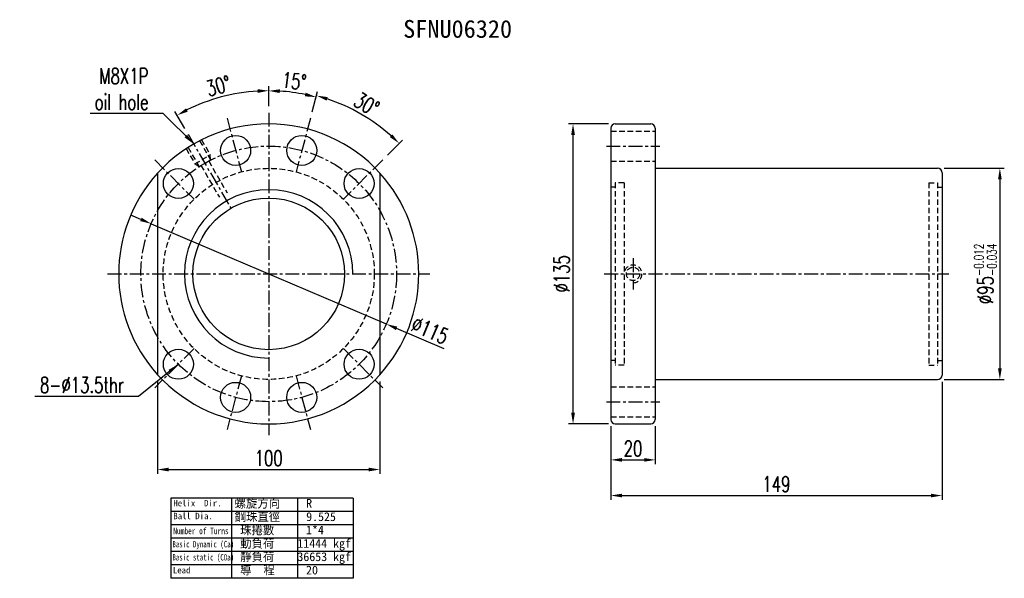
# Model space of a CAD drawing. Extents: x 44 to 487, y 88 to 339.
import ezdxf

# ---------------------------------------------------------------- set-up
doc = ezdxf.new("R2010")
doc.units = 0
doc.header["$LTSCALE"] = 5
doc.header["$MEASUREMENT"] = 0
doc.header["$PDMODE"] = 1
doc.linetypes.add('CENTER', pattern=[2, 1.25, -0.25, 0.25, -0.25])
doc.linetypes.add('DASHED', pattern=[0.75, 0.5, -0.25])
doc.layers.get('DEFPOINTS').update_dxf_attribs({"linetype": 'CONTINUOUS'})
for name, color, linetype in [('CL', 1, 'CENTER'), ('DIM', 4, 'CONTINUOUS'), ('HID', 2, 'DASHED'), ('OUT', 3, 'CONTINUOUS')]:
    doc.layers.add(name, color=color, linetype=linetype)
doc.styles.add('DIM-7', font='SIMPLEX.shx', dxfattribs={"width": 0.7, "bigfont": 'chineset.shx'})
doc.styles.add('T', font='txt')
doc.dimstyles.new('CNS', dxfattribs={"dimtxt": 3.5, "dimasz": 2.5, "dimexe": 1, "dimexo": 1.5, "dimgap": 0.09, "dimtad": 0, "dimdsep": 46, "dimtxsty": 'DIM-7', "dimcen": 0.09, "dimclrd": 1, "dimclre": 1, "dimclrt": 4, "dimadec": 0, "dimazin": 0, "dimtfac": 1, "dimtix": 1, "dimtmove": 2, "dimatfit": 3, "dimfxl": 1, "dimtvp": 0.971429, "dimtolj": 1, "dimarcsym": 0})

# ---------------------------------------------------------------- blocks, each defined once
blk = doc.blocks.new('*D0')
at = {"layer": 'DEFPOINTS', "color": 0, "transparency": 16777216}
for p in [(105.76, 179.78), (205.76, 179.78), (205.76, 137.11)]:
    blk.add_point(p, dxfattribs=at)
at = {"layer": 'DIM', "color": 7, "lineweight": -2, "transparency": 16777216}
for p, q in [((105.76, 176.78), (105.76, 135.11)), ((205.76, 176.78), (205.76, 135.11)), ((110.76, 137.11), (200.76, 137.11))]:
    blk.add_line(p, q, dxfattribs=at)
at = {"layer": 'DIM', "color": 7, "transparency": 16777216}
for points in [[(110.76, 137.94), (110.76, 136.27), (105.76, 137.11)], [(200.76, 137.94), (200.76, 136.27), (205.76, 137.11)]]:
    blk.add_solid(points, dxfattribs=at)
at = {"layer": 'DIM', "color": 7, "transparency": 16777216, "insert": (155.76, 142.21), "char_height": 7, "attachment_point": 5, "style": 'DIM-7'}
blk.add_mtext('\\A1;100', dxfattribs=at)
blk = doc.blocks.new('*D4')
at = {"layer": 'DEFPOINTS', "color": 0, "transparency": 16777216}
for p in [(456.67, 272.63), (456.67, 177.63), (484.69, 177.63)]:
    blk.add_point(p, dxfattribs=at)
at = {"layer": 'DIM', "color": 7, "lineweight": -2, "transparency": 16777216}
for p, q in [((459.67, 272.63), (486.69, 272.63)), ((484.69, 267.63), (484.69, 182.63)), ((459.67, 177.63), (486.69, 177.63))]:
    blk.add_line(p, q, dxfattribs=at)
at = {"layer": 'DIM', "color": 7, "transparency": 16777216}
for points in [[(483.86, 267.63), (485.52, 267.63), (484.69, 272.63)], [(483.86, 182.63), (485.52, 182.63), (484.69, 177.63)]]:
    blk.add_solid(points, dxfattribs=at)
at = {"layer": 'DIM', "color": 7, "transparency": 16777216, "insert": (478.19, 225.13), "char_height": 7, "attachment_point": 5, "rotation": 90, "style": 'DIM-7'}
blk.add_mtext('\\A1;%%c95{\\H4.2;\\S-0.012^ -0.034;}', dxfattribs=at)
blk = doc.blocks.new('*D3')
at = {"layer": 'DEFPOINTS', "color": 0, "transparency": 16777216}
for p in [(292.67, 292.63), (311.67, 292.63), (311.67, 157.63)]:
    blk.add_point(p, dxfattribs=at)
at = {"layer": 'DIM', "color": 7, "lineweight": -2, "transparency": 16777216}
for p, q in [((308.67, 292.63), (290.67, 292.63)), ((292.67, 162.63), (292.67, 287.63)), ((308.67, 157.63), (290.67, 157.63))]:
    blk.add_line(p, q, dxfattribs=at)
at = {"layer": 'DIM', "color": 7, "transparency": 16777216}
for points in [[(291.84, 287.63), (293.51, 287.63), (292.67, 292.63)], [(291.84, 162.63), (293.51, 162.63), (292.67, 157.63)]]:
    blk.add_solid(points, dxfattribs=at)
at = {"layer": 'DIM', "color": 7, "transparency": 16777216, "insert": (287.57, 225.13), "char_height": 7, "attachment_point": 5, "rotation": 90, "style": 'DIM-7'}
blk.add_mtext('\\A1;%%C135', dxfattribs=at)
blk = doc.blocks.new('*D2')
at = {"layer": 'DEFPOINTS', "color": 0, "transparency": 16777216}
for p in [(309.67, 159.63), (329.67, 159.63), (329.67, 141.45)]:
    blk.add_point(p, dxfattribs=at)
at = {"layer": 'DIM', "color": 7, "lineweight": -2, "transparency": 16777216}
for p, q in [((309.67, 156.63), (309.67, 139.45)), ((329.67, 156.63), (329.67, 139.45)), ((314.67, 141.45), (324.67, 141.45))]:
    blk.add_line(p, q, dxfattribs=at)
at = {"layer": 'DIM', "color": 7, "transparency": 16777216}
for points in [[(314.67, 142.29), (314.67, 140.62), (309.67, 141.45)], [(324.67, 142.29), (324.67, 140.62), (329.67, 141.45)]]:
    blk.add_solid(points, dxfattribs=at)
at = {"layer": 'DIM', "color": 7, "transparency": 16777216, "insert": (319.67, 146.55), "char_height": 7, "attachment_point": 5, "style": 'DIM-7'}
blk.add_mtext('\\A1;20', dxfattribs=at)
blk = doc.blocks.new('*D1')
at = {"layer": 'DEFPOINTS', "color": 0, "transparency": 16777216}
for p in [(458.67, 179.63), (309.67, 159.63), (458.67, 125.4)]:
    blk.add_point(p, dxfattribs=at)
at = {"layer": 'DIM', "color": 7, "lineweight": -2, "transparency": 16777216}
for p, q in [((458.67, 176.63), (458.67, 123.4)), ((309.67, 156.63), (309.67, 123.4)), ((314.67, 125.4), (453.67, 125.4))]:
    blk.add_line(p, q, dxfattribs=at)
at = {"layer": 'DIM', "color": 7, "transparency": 16777216}
for points in [[(314.67, 126.23), (314.67, 124.57), (309.67, 125.4)], [(453.67, 126.23), (453.67, 124.57), (458.67, 125.4)]]:
    blk.add_solid(points, dxfattribs=at)
at = {"layer": 'DIM', "color": 7, "transparency": 16777216, "insert": (384.17, 130.5), "char_height": 7, "attachment_point": 5, "style": 'DIM-7'}
blk.add_mtext('\\A1;149', dxfattribs=at)
blk = doc.blocks.new('*D5')
at = {"layer": 'DEFPOINTS', "color": 0, "transparency": 16777216}
for p in [(141.45, 306.28), (155.76, 297.63), (119.51, 287.91), (155.76, 225.13), (155.76, 152.63)]:
    blk.add_point(p, dxfattribs=at)
at = {"layer": 'DIM', "color": 7, "lineweight": -2, "transparency": 16777216}
for p, q in [((155.76, 300.63), (155.76, 309.53)), ((118.01, 290.51), (113.56, 298.23))]:
    blk.add_line(p, q, dxfattribs=at)
blk.add_arc((155.76, 225.13), 82.41, 93.4768, 116.5232, dxfattribs=at)
at = {"layer": 'DIM', "color": 7, "transparency": 16777216}
for points in [[(150.74, 308.22), (150.79, 306.55), (155.76, 307.53)], [(119.36, 298.13), (118.57, 299.6), (114.56, 296.49)]]:
    blk.add_solid(points, dxfattribs=at)
at = {"layer": 'DIM', "color": 7, "transparency": 16777216, "insert": (133.12, 309.65), "char_height": 7, "attachment_point": 5, "rotation": 15, "style": 'DIM-7'}
blk.add_mtext('\\A1;30°', dxfattribs=at)
blk = doc.blocks.new('*D6')
at = {"layer": 'DEFPOINTS', "color": 0, "transparency": 16777216}
for p in [(102.87, 247.67), (208.66, 202.58)]:
    blk.add_point(p, dxfattribs=at)
at = {"layer": 'DIM', "color": 7, "lineweight": -2, "transparency": 16777216}
for p, q in [((98.27, 249.63), (93.67, 251.6)), ((102.87, 247.67), (208.66, 202.58)), ((234.75, 191.45), (213.26, 200.62))]:
    blk.add_line(p, q, dxfattribs=at)
at = {"layer": 'DIM', "color": 7, "transparency": 16777216}
for points in [[(98.6, 250.4), (97.94, 248.87), (102.87, 247.67)], [(213.58, 201.38), (212.93, 199.85), (208.66, 202.58)]]:
    blk.add_solid(points, dxfattribs=at)
at = {"layer": 'DIM', "color": 7, "transparency": 16777216, "insert": (228.31, 199.75), "char_height": 7, "attachment_point": 5, "rotation": 336.9119, "style": 'DIM-7'}
blk.add_mtext('\\A1;∅115', dxfattribs=at)
blk = doc.blocks.new('*D7')
at = {"layer": 'DEFPOINTS', "color": 0, "transparency": 16777216}
for p in [(170.06, 306.22), (155.76, 297.63), (174.53, 295.15), (168.06, 271.01), (155.76, 152.63)]:
    blk.add_point(p, dxfattribs=at)
at = {"layer": 'DIM', "color": 7, "lineweight": -2, "transparency": 16777216}
for p, q in [((155.76, 300.63), (155.76, 309.47)), ((175.31, 298.05), (177.6, 306.6))]:
    blk.add_line(p, q, dxfattribs=at)
blk.add_arc((155.76, 225.13), 82.35, 78.4794, 86.5206, dxfattribs=at)
at = {"layer": 'DIM', "color": 7, "transparency": 16777216}
for points in [[(160.74, 306.49), (160.79, 308.16), (155.76, 307.47)], [(172.4, 306.63), (172.02, 305), (177.08, 304.67)]]:
    blk.add_solid(points, dxfattribs=at)
at = {"layer": 'DIM', "color": 7, "transparency": 16777216, "insert": (167.18, 311.83), "char_height": 7, "attachment_point": 5, "rotation": 352.5, "style": 'DIM-7'}
blk.add_mtext('\\A1;15°', dxfattribs=at)
blk = doc.blocks.new('*D8')
at = {"layer": 'DEFPOINTS', "color": 0, "transparency": 16777216}
for p in [(174.53, 295.15), (203.38, 293.13), (207.03, 276.39), (168.06, 271.01), (189.35, 258.71)]:
    blk.add_point(p, dxfattribs=at)
at = {"layer": 'DIM', "color": 7, "lineweight": -2, "transparency": 16777216}
for p, q in [((175.31, 298.05), (177.77, 307.24)), ((209.15, 278.51), (215.88, 285.24))]:
    blk.add_line(p, q, dxfattribs=at)
blk.add_arc((155.76, 225.13), 83.01, 48.4515, 71.5485, dxfattribs=at)
at = {"layer": 'DIM', "color": 7, "transparency": 16777216}
for points in [[(181.8, 303.07), (182.28, 304.67), (177.25, 305.31)], [(211.39, 287.86), (210.25, 286.65), (214.46, 283.82)]]:
    blk.add_solid(points, dxfattribs=at)
at = {"layer": 'DIM', "color": 7, "transparency": 16777216, "insert": (199.82, 301.43), "char_height": 7, "attachment_point": 5, "rotation": 330, "style": 'DIM-7'}
blk.add_mtext('\\A1;30°', dxfattribs=at)

msp = doc.modelspace()

# ---------------------------------------------------------------- linework, layer by layer
at = {"layer": 'CL', "color": 7}
for p, q in [((155.764, 297.625), (155.764, 152.625)), ((137, 295.155), (143.47, 271.007)), ((174.529, 295.155), (168.058, 271.007)), ((119.514, 287.912), (138.714, 254.657)), ((307.672, 282.625), (331.672, 282.625)), ((104.499, 276.39), (122.177, 258.713)), ((207.029, 276.39), (189.352, 258.713)), ((319.672, 232.125), (319.672, 218.125)), ((83.264, 225.125), (228.264, 225.125)), ((306.672, 225.125), (461.672, 225.125)), ((122.177, 191.538), (104.499, 173.86)), ((189.352, 191.538), (207.029, 173.86)), ((143.47, 179.244), (137, 155.096)), ((168.058, 179.244), (174.529, 155.096)), ((307.672, 167.625), (331.672, 167.625))]:
    msp.add_line(p, q, dxfattribs=at)
msp.add_circle((155.764, 225.125), 57.5, dxfattribs=at)
at = {"layer": 'DIM', "color": 7}
for p, q in [((193.784, 124.197), (111.65, 124.197)), ((111.65, 124.197), (111.65, 88.168)), ((139.028, 124.197), (139.028, 88.168)), ((168.656, 124.197), (168.656, 88.168)), ((193.784, 124.197), (193.784, 88.168)), ((193.784, 118.192), (111.65, 118.192)), ((193.784, 112.187), (111.65, 112.187)), ((193.784, 106.183), (111.65, 106.183)), ((193.784, 100.178), (111.65, 100.178)), ((193.784, 94.173), (111.65, 94.173)), ((193.784, 88.168), (111.65, 88.168))]:
    msp.add_line(p, q, dxfattribs=at)
for radius, start, end in [(67.5, 137.79455, 222.20545), (67.5, 317.79455, 42.20545), (37.88, 0, 270)]:
    msp.add_arc((155.764, 225.125), radius, start, end, dxfattribs=at)
at = {"layer": 'HID', "color": 7}
for p, q in [((309.672, 289.375), (329.672, 289.375)), ((124.672, 284.979), (129.651, 276.354)), ((125.538, 285.479), (129.478, 278.654)), ((118.609, 281.479), (122.55, 274.654)), ((119.475, 281.979), (124.455, 273.354)), ((122.55, 274.654), (129.478, 278.654)), ((124.455, 273.354), (122.55, 274.654)), ((124.416, 273.422), (129.612, 276.422)), ((128.746, 275.922), (137.021, 261.59)), ((129.612, 276.422), (129.478, 278.654)), ((309.672, 275.875), (329.672, 275.875)), ((125.282, 273.922), (133.557, 259.59)), ((311.672, 266.125), (311.672, 184.125)), ((315.672, 266.125), (311.672, 266.125)), ((315.672, 266.125), (315.672, 184.125)), ((452.672, 266.125), (452.672, 184.125)), ((452.672, 266.125), (456.672, 266.125)), ((456.672, 266.125), (456.672, 184.125)), ((311.672, 264.125), (309.672, 264.125)), ((456.672, 264.125), (458.672, 264.125)), ((311.672, 186.125), (309.672, 186.125)), ((456.672, 186.125), (458.672, 186.125)), ((315.672, 184.125), (311.672, 184.125)), ((452.672, 184.125), (456.672, 184.125)), ((309.672, 174.375), (329.672, 174.375)), ((309.672, 160.875), (329.672, 160.875))]:
    msp.add_line(p, q, dxfattribs=at)
for centre, radius in [((155.764, 225.125), 47.5), ((319.672, 225.125), 3)]:
    msp.add_circle(centre, radius, dxfattribs=at)
msp.add_arc((319.672, 225.125), 4, 270, 180, dxfattribs=at)
at = {"layer": 'OUT', "color": 7}
for p, q in [((311.672, 292.625), (327.672, 292.625)), ((309.672, 290.625), (309.672, 159.625)), ((329.672, 290.625), (329.672, 159.625)), ((105.764, 270.471), (105.764, 179.779)), ((205.764, 270.471), (205.764, 179.779)), ((329.672, 272.625), (456.672, 272.625)), ((458.672, 270.625), (458.672, 179.625)), ((329.672, 177.625), (456.672, 177.625)), ((311.672, 157.625), (327.672, 157.625))]:
    msp.add_line(p, q, dxfattribs=at)
for centre, radius in [((140.882, 280.666), 6.75), ((170.646, 280.666), 6.75), ((115.106, 265.784), 6.75), ((196.423, 265.784), 6.75), ((155.764, 225.125), 34.1), ((115.106, 184.467), 6.75), ((196.423, 184.467), 6.75), ((140.882, 169.584), 6.75), ((170.646, 169.584), 6.75)]:
    msp.add_circle(centre, radius, dxfattribs=at)
for centre, radius, start, end in [((155.764, 225.125), 67.5, 42.20545, 137.79455), ((311.672, 290.625), 2, 90, 180), ((327.672, 290.625), 2, 0, 90), ((456.672, 270.625), 2, 0, 90), ((155.764, 225.125), 67.5, 222.20545, 317.79455), ((456.672, 179.625), 2, 270, 0), ((311.672, 159.625), 2, 180, 270), ((327.672, 159.625), 2, 270, 0)]:
    msp.add_arc(centre, radius, start, end, dxfattribs=at)

# ---------------------------------------------------------------- texts
at = {"layer": 'DIM', "color": 7, "style": 'T'}
for s, height, p in [('SFNU06320', 8, (216.259, 331.339)), ('螺旋方向', 3.9375, (140.419, 119.935)), ('Helix  Dir.', 2.90304, (112.843, 120.543)), ('R', 3.938, (172.607, 119.935)), ('Ball Dia.', 2.903, (112.843, 114.746)), ('鋼珠直徑', 3.9375, (140.419, 113.93)), ('9.525', 3.9375, (172.607, 113.93)), ('珠捲數', 3.9375, (142.919, 107.925)), ('1*4', 3.9375, (172.547, 107.925)), ('動負荷', 3.9375, (142.919, 101.92)), ('11444 kgf', 3.9375, (168.656, 101.92)), ('靜負荷', 3.9375, (142.919, 95.915)), ('36653 kgf', 3.9375, (168.656, 95.915)), ('Lead', 2.903, (112.636, 90.385)), ('導  程', 3.9375, (142.919, 89.911)), ('20', 3.9375, (172.547, 89.911))]:
    msp.add_text(s, height=height, dxfattribs=at).set_placement(p)
for s, width, p in [('Number of Turns', 0.7, (112.843, 108.014)), ('Basic Dynamic (Ca)', 0.65, (112.428, 102.082)), ('Basic static (C0a)', 0.65, (112.428, 96.186))]:
    msp.add_text(s, height=2.90304, dxfattribs=dict(at, width=width)).set_placement(p)
at = {"layer": 'DIM', "color": 7, "char_height": 7, "attachment_point": 6, "style": 'DIM-7'}
for s, insert in [('\\A1;M8X1P\\Poil hole', (101.627, 308.279)), ('8-%%c13.5thr', (90.64, 175.133))]:
    msp.add_mtext(s, dxfattribs=dict(at, insert=insert))

# ---------------------------------------------------------------- dimensions: what is measured, and where the dimension line sits
at = {"layer": 'DIM', "color": 7}
for base, line1, line2, picture, middle in [((141.454, 306.282), ((155.764, 297.625), (155.764, 152.625)), ((119.514, 287.912), (155.764, 225.125)), '*D5', (133.115, 309.652)), ((170.064, 306.223), ((174.529, 295.155), (168.058, 271.007)), ((155.764, 297.625), (155.764, 152.625)), '*D7', (167.179, 311.826)), ((203.379, 293.126), ((207.029, 276.39), (189.352, 258.713)), ((174.529, 295.155), (168.058, 271.007)), '*D8', (199.821, 301.434))]:
    dim = msp.add_angular_dim_2l(base=base, line1=line1, line2=line2, dimstyle='CNS', override={"dimscale": 2, "dimgap": 0.8, "dimtad": 1, "dimclrd": 7, "dimclre": 7, "dimclrt": 7, "dimtmove": 1}, dxfattribs=at)
    dim.commit()
    dim.dimension.update_dxf_attribs({"geometry": picture, "text_midpoint": middle})
for base, p1, p2, text, override, picture, middle in [((292.674, 292.625), (311.672, 157.625), (311.672, 292.625), '%%C<>', {"dimscale": 2, "dimgap": 0.8, "dimtad": 1, "dimclrd": 7, "dimclre": 7, "dimclrt": 7, "dimtmove": 1}, '*D3', (287.574, 225.125)), ((484.689, 177.625), (456.672, 272.625), (456.672, 177.625), '%%c<>', {"dimscale": 2, "dimgap": 0.8, "dimtad": 1, "dimclrd": 7, "dimclre": 7, "dimclrt": 7, "dimtol": 1, "dimtp": -0.012, "dimtm": 0.034, "dimtfac": 0.6, "dimtdec": 3, "dimtmove": 0}, '*D4', (478.189, 225.125))]:
    dim = msp.add_linear_dim(base=base, p1=p1, p2=p2, angle=90, text=text, dimstyle='CNS', override=override, dxfattribs=at)
    dim.commit()
    dim.dimension.update_dxf_attribs({"geometry": picture, "text_midpoint": middle})
dim = msp.add_diameter_dim_2p(p1=(102.87, 247.674), p2=(208.659, 202.577), dimstyle='CNS', override={"dimscale": 2, "dimgap": 0.8, "dimtad": 1, "dimclrd": 7, "dimclre": 7, "dimclrt": 7, "dimtmove": 1}, dxfattribs=at)
dim.commit()
dim.dimension.update_dxf_attribs({"geometry": '*D6', "text_midpoint": (228.305, 199.746)})
dim = msp.add_linear_dim(base=(205.764, 137.105), p1=(105.764, 179.779), p2=(205.764, 179.779), angle=180, dimstyle='CNS', override={"dimscale": 2, "dimgap": 0.8, "dimtad": 1, "dimclrd": 7, "dimclre": 7, "dimclrt": 7, "dimtmove": 1}, dxfattribs=at)
dim.commit()
dim.dimension.update_dxf_attribs({"geometry": '*D0', "text_midpoint": (155.764, 142.205)})
for base, p2, picture, middle in [((458.672, 125.399), (458.672, 179.625), '*D1', (384.172, 130.499)), ((329.672, 141.454), (329.672, 159.625), '*D2', (319.672, 146.554))]:
    dim = msp.add_linear_dim(base=base, p1=(309.672, 159.625), p2=p2, dimstyle='CNS', override={"dimscale": 2, "dimgap": 0.8, "dimtad": 1, "dimclrd": 7, "dimclre": 7, "dimclrt": 7, "dimtmove": 1}, dxfattribs=at)
    dim.commit()
    dim.dimension.update_dxf_attribs({"geometry": picture, "text_midpoint": middle})

# ---------------------------------------------------------------- leaders
at = {"layer": 'DIM', "color": 7, "annotation_type": 0, "has_hookline": 1, "hookline_direction": 1}
for points, text_width in [([(122.014, 283.582), (108.227, 297.345), (103.227, 297.345)], 26.133), ([(115.048, 184.409), (97.24, 170.033), (92.24, 170.033)], 40.133)]:
    msp.add_leader(points, dimstyle='CNS', override={"dimscale": 2, "dimgap": 0.8, "dimtad": 1, "dimclrd": 7, "dimclre": 7, "dimclrt": 7, "dimtmove": 1}, dxfattribs=dict(at, text_width=text_width))

doc.saveas('drawing.dxf')
